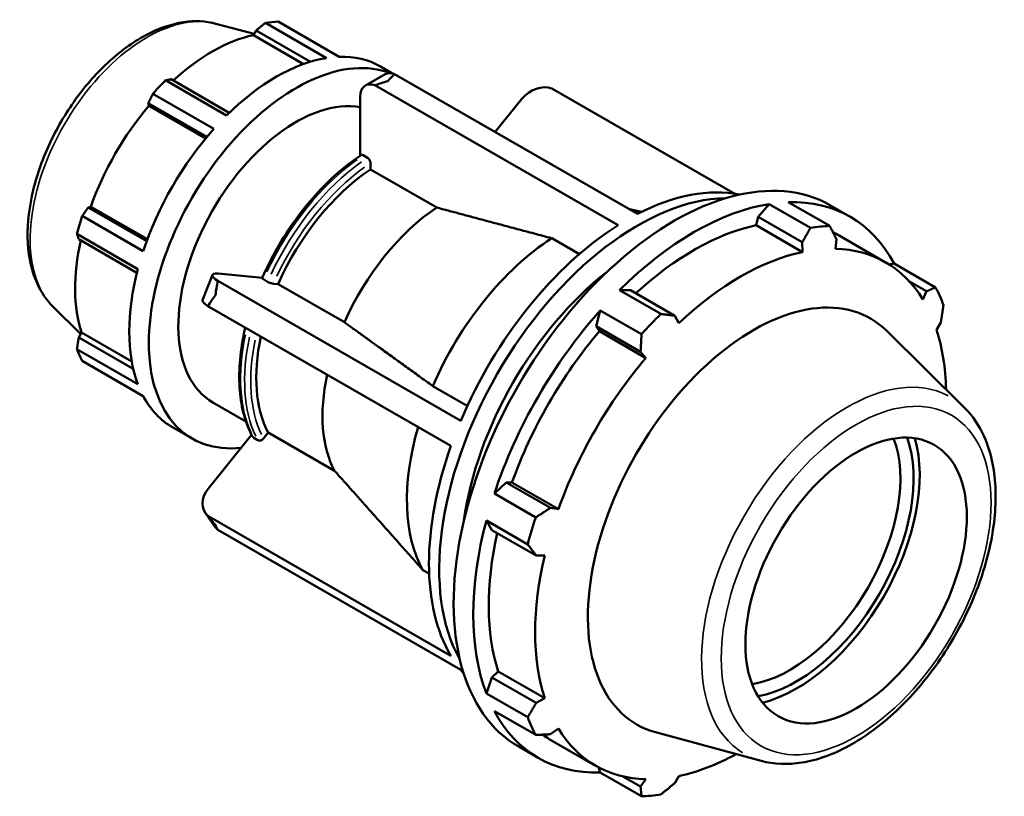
# Model space of a CAD drawing. Header units: inches. Extents: x -3.1 to 52.4, y -14.1 to 33.6.
# Tile 8 of 8: x 46.5 to 52.4, y 28.9 to 33.6. Entities that reach past the tile are written whole.
import ezdxf

# ---------------------------------------------------------------- set-up
doc = ezdxf.new("R2010")
doc.units = ezdxf.units.IN
doc.header["$MEASUREMENT"] = 0
doc.layers.add('Visible (ANSI)', color=7, linetype='Continuous', lineweight=50)
doc.layers.add('Visible Narrow (ANSI)', color=7, linetype='Continuous', lineweight=35)

msp = doc.modelspace()

# ---------------------------------------------------------------- linework, layer by layer
at = {"layer": 'Visible (ANSI)'}
for p, q in [((48.0477, 33.594), (48.4164, 33.3817)), ((47.6709, 33.5818), (47.9012, 33.5194)), ((47.8971, 33.5123), (47.9138, 33.5414)), ((47.9138, 33.5414), (48.2429, 33.3519)), ((48.3387, 33.3741), (47.9699, 33.5865)), ((48.2002, 33.3378), (47.8971, 33.5123)), ((48.6658, 33.323), (48.7386, 33.2811)), ((47.3665, 33.239), (47.7353, 33.0267)), ((47.7514, 33.0425), (47.3994, 33.2452)), ((48.6935, 33.2761), (48.5747, 33.2077)), ((48.7513, 33.2772), (50.2216, 32.4305)), ((50.1028, 32.3621), (48.6325, 33.2088)), ((50.8104, 32.552), (49.7025, 33.19)), ((47.6575, 32.9446), (47.2887, 33.157)), ((48.5432, 33.1382), (48.5432, 32.7827)), ((49.522, 33.1278), (49.3601, 32.9266)), ((47.2617, 33.0999), (47.6156, 32.8961)), ((47.2653, 33.0846), (47.2617, 33.0999)), ((47.6082, 32.8872), (47.2653, 33.0846)), ((48.5867, 32.7707), (48.5617, 32.7851)), ((48.6052, 32.7), (48.6052, 32.7385)), ((49.0061, 32.4691), (48.6052, 32.7)), ((46.898, 32.4699), (46.913, 32.4743)), ((47.2519, 32.2661), (46.898, 32.4699)), ((47.2559, 32.2768), (46.913, 32.4743)), ((51.0164, 32.4905), (50.9497, 32.4129)), ((51.2667, 32.3463), (51.0164, 32.4905)), ((51.1331, 32.5018), (51.3834, 32.3576)), ((51.3882, 32.4822), (51.507, 32.4138)), ((46.8621, 32.418), (47.2309, 32.2057)), ((50.1719, 32.4591), (50.2476, 32.4436)), ((50.9497, 32.4129), (50.9376, 32.3617)), ((50.9497, 32.4129), (51.2174, 32.2587)), ((50.9376, 32.3617), (51.2183, 32.2)), ((47.1986, 32.0972), (46.8299, 32.3095)), ((49.869, 32.1872), (49.7019, 32.2834)), ((51.441, 32.2992), (51.7218, 32.1375)), ((46.8409, 32.2778), (47.193, 32.075)), ((51.2174, 32.2587), (51.2183, 32.2)), ((51.4185, 32.2194), (51.424, 32.2787)), ((51.773, 32.1304), (51.7433, 32.1245)), ((52.0234, 31.9862), (51.773, 32.1304)), ((47.6492, 32.0621), (47.5898, 31.9089)), ((47.9507, 32.0445), (47.6832, 32.069)), ((47.6812, 32.0259), (49.1515, 31.1792)), ((47.9583, 32.0348), (47.9833, 32.0204)), ((48.0179, 32.0083), (48.0468, 32.0056)), ((48.0468, 32.0056), (48.4477, 31.7748)), ((51.8651, 32.0223), (51.9696, 31.9621)), ((50.1781, 31.9685), (50.1113, 31.9693)), ((50.1113, 31.9693), (50.3617, 31.8251)), ((50.4458, 31.8144), (50.1781, 31.9685)), ((51.9696, 31.9621), (51.9471, 31.9127)), ((46.685, 31.8698), (46.8529, 31.7037)), ((49.0921, 31.0261), (47.6218, 31.8728)), ((49.9947, 31.8462), (49.9715, 31.7506)), ((50.245, 31.7021), (49.9947, 31.8462)), ((50.4709, 31.7696), (50.4458, 31.8144)), ((49.9715, 31.7506), (49.99, 31.7201)), ((49.9715, 31.7506), (50.2392, 31.5964)), ((52.03, 31.729), (52.0552, 31.7725)), ((46.8409, 31.683), (46.8577, 31.712)), ((47.1612, 31.5372), (46.8577, 31.712)), ((49.99, 31.7201), (50.2707, 31.5585)), ((52.1993, 31.2566), (51.729, 31.722)), ((47.1703, 31.4934), (46.8409, 31.683)), ((46.8299, 31.6119), (47.1986, 31.3996)), ((50.2392, 31.5964), (50.2707, 31.5585)), ((47.2309, 31.3282), (46.8621, 31.5406)), ((48.9825, 31.3889), (49.1911, 31.2687)), ((47.6527, 31.2892), (47.8524, 31.1742)), ((47.4082, 31.1392), (47.527, 31.0708)), ((47.8864, 31.0941), (47.6238, 30.7677)), ((47.9585, 31.071), (47.9874, 31.1069)), ((47.9874, 31.1069), (48.3883, 30.876)), ((47.8989, 31.076), (47.9239, 31.0617)), ((49.4259, 30.8056), (49.3547, 30.7378)), ((49.4614, 30.8047), (49.4259, 30.8056)), ((49.6936, 30.6514), (49.4259, 30.8056)), ((49.4614, 30.8047), (49.7422, 30.643)), ((49.3547, 30.7378), (49.605, 30.5936)), ((47.6069, 30.6194), (47.6663, 30.5346)), ((49.7422, 30.643), (49.6936, 30.6514)), ((47.6218, 30.6028), (49.0921, 29.7561)), ((49.3064, 30.5751), (49.3403, 30.5174)), ((49.5567, 30.4309), (49.3064, 30.5751)), ((49.1515, 29.6713), (47.6812, 30.518)), ((49.3403, 30.5174), (49.608, 30.3633)), ((49.608, 30.3633), (49.6592, 30.3638)), ((48.9231, 30.2752), (48.9606, 30.2536)), ((49.3785, 29.6613), (49.3403, 29.6253)), ((49.3785, 29.6613), (49.6592, 29.4996)), ((49.3403, 29.6253), (49.3064, 29.5286)), ((49.608, 29.4712), (49.3403, 29.6253)), ((49.3064, 29.5286), (49.5567, 29.3845)), ((49.6592, 29.4996), (49.608, 29.4712)), ((49.605, 29.2774), (49.3547, 29.4216)), ((49.6936, 29.2816), (49.7422, 29.3159)), ((49.6867, 29.2528), (49.9675, 29.0911)), ((50.9691, 29.1202), (50.3305, 29.2934)), ((49.5019, 29.2066), (49.6207, 29.1381)), ((49.984, 29.082), (49.9947, 29.0502)), ((49.9947, 29.0502), (50.245, 28.906)), ((50.2392, 28.9649), (50.1321, 29.0266)), ((50.2707, 29.0092), (50.2392, 28.9649)), ((50.4458, 28.985), (50.4709, 29.0286))]:
    msp.add_line(p, q, dxfattribs=at)
for centre, major_axis, ratio, start_param, end_param in [((47.6682, 32.4435), (0.6288, 1.0919), 0.578093, 0.343502, 0.438029), ((47.6479, 32.4552), (0.5848, 1.0155), 0.578093, 0.478032, 1.071949), ((48.1558, 32.1627), (-0.6288, -1.0919), 0.578093, 3.232415, 6.684067), ((48.037, 32.2311), (0.6288, 1.0919), 0.578093, 0.438029, 1.1289), ((48.037, 32.2311), (0.6288, 1.0919), 0.578093, 0, 0.343502), ((47.6682, 32.4435), (-0.6288, -1.0919), 0.578093, 4.270492, 4.36502), ((48.7689, 33.1451), (-0.0755, 0.131), 0.578093, 5.665596, 6.283185), ((48.6501, 33.0767), (-0.0755, 0.131), 0.578093, 5.665596, 7.070517), ((49.6289, 33.0663), (0.1238, 0.0868), 0.787757, 0.518456, 1.923377), ((48.1558, 32.1627), (0.503, 0.8735), 0.578093, 0.208773, 3.141593), ((47.6479, 32.4552), (0.5848, 1.0155), 0.578093, 1.26343, 1.874295), ((48.037, 32.2311), (0.6288, 1.0919), 0.578093, 1.223427, 1.914298), ((50.4451, 30.8444), (0.9432, 1.6378), 0.578093, 0, 3.141593), ((48.6646, 31.8697), (-0.5294, -0.9193), 0.578093, 4.004326, 4.892986), ((50.1622, 31.0073), (0.8489, 1.4741), 0.578093, 0.188415, 0.734062), ((50.2242, 30.9716), (0.8489, 1.4741), 0.578093, 0.328846, 2.812747), ((49.0655, 31.6388), (-0.5294, -0.9193), 0.578093, 4.004326, 4.892986), ((50.5639, 30.776), (-0.9432, -1.6378), 0.578093, 3.579622, 4.270492), ((50.5639, 30.776), (0.9432, 1.6378), 0.578093, 5.935816, 6.626687), ((47.6682, 32.4435), (-0.6288, -1.0919), 0.578093, 5.055891, 5.150418), ((49.7613, 31.2382), (0.6602, 1.1465), 0.578093, 0.239689, 0.302512), ((50.1622, 31.0073), (-0.8489, -1.4741), 0.578093, 3.97446, 4.922852), ((50.5639, 30.776), (-0.8771, -1.5232), 0.578093, 3.619624, 4.213542), ((50.8142, 30.6318), (0.9432, 1.6378), 0.578093, 0.343502, 0.438029), ((49.7613, 31.2382), (-0.6602, -1.1465), 0.578093, 3.988592, 4.90872), ((50.5639, 30.776), (0.8771, 1.5232), 0.578093, 0, 0.042012), ((47.6479, 32.4552), (0.5848, 1.0155), 0.578093, 2.065615, 2.659693), ((50.8446, 30.6143), (-0.8771, -1.5232), 0.578093, 3.619624, 4.23049), ((50.8446, 30.6143), (0.8771, 1.5232), 0.578093, 5.975819, 6.586684), ((48.037, 32.2311), (0.6288, 1.0919), 0.578093, 2.008825, 2.699696), ((47.7902, 32.0074), (-0.141, 0.0547), 0.209664, 5.650597, 7.055518), ((50.2242, 30.9716), (-0.7545, -1.3103), 0.578093, 4.100969, 5.323809), ((50.8142, 30.6318), (0.9432, 1.6378), 0.578093, 5.841289, 5.935816), ((50.9228, 30.5693), (0.7073, 1.2283), 0.578093, 6.13202, 9.575944), ((47.7308, 31.8543), (-0.141, 0.0547), 0.209664, 0, 0.772333), ((50.5639, 30.776), (-0.9432, -1.6378), 0.578093, 4.36502, 5.055891), ((50.8142, 30.6318), (-0.9432, -1.6378), 0.578093, 4.270492, 4.36502), ((48.6646, 31.8697), (-0.5294, -0.9193), 0.578093, 5.222242, 5.940183), ((50.5639, 30.776), (-0.8771, -1.5232), 0.578093, 4.405023, 5.015888), ((50.8446, 30.6143), (0.8771, 1.5232), 0.578093, 5.522226, 5.801286), ((47.6682, 32.4435), (-0.6288, -1.0919), 0.578093, 5.841289, 5.935816), ((50.8446, 30.6143), (-0.8771, -1.5232), 0.578093, 4.405023, 5.015888), ((49.0655, 31.6388), (-0.5294, -0.9193), 0.578093, 5.222242, 5.940183), ((48.037, 32.2311), (-0.6288, -1.0919), 0.578093, 5.935816, 6.283185), ((49.7613, 31.2382), (-0.6602, -1.1465), 0.578093, 5.114457, 5.955917), ((51.1411, 30.4436), (-0.4725, -0.8205), 0.578093, 0.437667, 2.703926), ((51.1813, 30.4204), (0.5009, 0.8698), 0.578093, 3.59308, 5.831698), ((51.1813, 30.4204), (0.5268, 0.9148), 0.578093, 3.647956, 5.776822), ((50.1622, 31.0073), (-0.8489, -1.4741), 0.578093, 5.021657, 5.970049), ((47.7308, 30.7062), (-0.1238, -0.0868), 0.787757, 5.064969, 6.46989), ((50.5639, 30.776), (-0.9432, -1.6378), 0.578093, 5.150418, 5.841289), ((50.8142, 30.6318), (-0.9432, -1.6378), 0.578093, 5.055891, 5.150418), ((47.7902, 30.6214), (-0.1238, -0.0868), 0.787757, 0, 0.186705), ((50.5639, 30.776), (-0.8771, -1.5232), 0.578093, 5.207208, 5.801286), ((50.8446, 30.6143), (-0.8771, -1.5232), 0.578093, 5.190421, 5.801286), ((50.1622, 31.0073), (-0.8489, -1.4741), 0.578093, 6.068855, 6.09477), ((50.5639, 30.776), (-0.9432, -1.6378), 0.578093, 5.935816, 6.626687), ((50.8142, 30.6318), (-0.9432, -1.6378), 0.578093, 5.841289, 5.935816), ((50.8446, 30.6143), (-0.8771, -1.5232), 0.578093, 5.975819, 6.586684), ((50.5639, 30.776), (-0.8771, -1.5232), 0.578093, 6.234577, 6.283185), ((50.8446, 30.6143), (0.8771, 1.5232), 0.578093, 3.619624, 3.902552), ((50.8142, 30.6318), (-0.9432, -1.6378), 0.578093, 0.343502, 0.438029)]:
    msp.add_ellipse(centre, major_axis=major_axis, ratio=ratio, start_param=start_param, end_param=end_param, dxfattribs=at)
msp.add_ellipse((51.5432, 30.212), major_axis=(0.4725, 0.8205), ratio=0.578093, dxfattribs=at)
for points, knots in [([(47.6709, 33.5818), (47.6086, 33.5987), (47.5419, 33.6012), (47.3987, 33.5797), (47.3218, 33.5524), (47.1665, 33.4696), (47.0882, 33.4123), (46.9408, 33.2751), (46.8718, 33.1951), (46.7496, 33.0211), (46.6964, 32.9272), (46.6105, 32.7341), (46.5778, 32.6348), (46.5364, 32.4396), (46.5279, 32.3436), (46.538, 32.1641), (46.5566, 32.0804), (46.6143, 31.9552), (46.646, 31.9084), (46.685, 31.8698)], [5.650886, 5.650886, 5.650886, 5.650886, 5.930496, 5.930496, 6.246115, 6.246115, 6.581378, 6.581378, 6.916346, 6.916346, 7.249103, 7.249103, 7.581954, 7.581954, 7.917104, 7.917104, 8.251948, 8.251948, 8.490148, 8.490148, 8.490148, 8.490148]), ([(48.5482, 32.7861), (48.5004, 32.7544), (48.4531, 32.718), (48.3607, 32.6371), (48.3156, 32.5925), (48.2292, 32.4965), (48.1879, 32.4451), (48.1101, 32.337), (48.0738, 32.2804), (48.0071, 32.1637), (47.9767, 32.1037), (47.95, 32.0428)], [0.0746896, 0.0746896, 0.0746896, 0.0746896, 0.2542188, 0.2542188, 0.4337479, 0.4337479, 0.6132771, 0.6132771, 0.7928062, 0.7928062, 0.9723354, 0.9723354, 0.9723354, 0.9723354]), ([(48.5617, 32.7851), (48.5595, 32.7864), (48.5568, 32.7873), (48.5525, 32.7877), (48.5503, 32.7873), (48.5485, 32.7863), (48.5484, 32.7862), (48.5482, 32.7861)], [0, 0, 0, 0, 0.02463605, 0.02463605, 0.04930677, 0.04930677, 0.05150267, 0.05150267, 0.05150267, 0.05150267]), ([(48.6052, 32.7385), (48.6052, 32.7412), (48.6047, 32.7446), (48.603, 32.7505), (48.6014, 32.7541), (48.5982, 32.7597), (48.5959, 32.7628), (48.5917, 32.7672), (48.589, 32.7694), (48.5867, 32.7707)], [-0.09877173, -0.09877173, -0.09877173, -0.09877173, -0.07402054, -0.07402054, -0.04930677, -0.04930677, -0.02463605, -0.02463605, 0, 0, 0, 0]), ([(47.95, 32.0428), (47.9499, 32.0425), (47.9498, 32.0422), (47.9501, 32.0411), (47.9511, 32.0399), (47.9538, 32.0376), (47.956, 32.0361), (47.9583, 32.0348)], [-0.05951943, -0.05951943, -0.05951943, -0.05951943, -0.04930677, -0.04930677, -0.02463605, -0.02463605, 0, 0, 0, 0]), ([(47.9833, 32.0204), (47.9856, 32.0191), (47.9887, 32.0175), (47.9945, 32.0149), (47.9981, 32.0135), (48.0041, 32.0114), (48.0076, 32.0103), (48.0131, 32.009), (48.0159, 32.0084), (48.0179, 32.0083)], [0, 0, 0, 0, 0.02463605, 0.02463605, 0.04930677, 0.04930677, 0.07402054, 0.07402054, 0.09877173, 0.09877173, 0.09877173, 0.09877173]), ([(47.8484, 31.7423), (47.8456, 31.7302), (47.8429, 31.7181), (47.8277, 31.6456), (47.8191, 31.586), (47.8105, 31.4707), (47.8105, 31.4149), (47.8192, 31.3088), (47.8279, 31.2585), (47.8539, 31.1648), (47.8711, 31.1215), (47.8926, 31.0824)], [1.2659452, 1.2659452, 1.2659452, 1.2659452, 1.3016444, 1.3016444, 1.481256, 1.481256, 1.6608676, 1.6608676, 1.8404792, 1.8404792, 2.0200908, 2.0200908, 2.0200908, 2.0200908]), ([(50.9691, 29.1202), (51.0465, 29.0992), (51.1299, 29.0965), (51.3086, 29.125), (51.4044, 29.1598), (51.5973, 29.2646), (51.6943, 29.3364), (51.8771, 29.508), (51.9627, 29.6078), (52.1146, 29.825), (52.1808, 29.9422), (52.2879, 30.1831), (52.3287, 30.3068), (52.3805, 30.5494), (52.3913, 30.6683), (52.3799, 30.8901), (52.3576, 30.9931), (52.2879, 31.1491), (52.2483, 31.2082), (52.1993, 31.2566)], [2.509294, 2.509294, 2.509294, 2.509294, 2.79594, 2.79594, 3.11366, 3.11366, 3.446111, 3.446111, 3.777947, 3.777947, 4.108027, 4.108027, 4.438192, 4.438192, 4.770207, 4.770207, 5.102333, 5.102333, 5.348555, 5.348555, 5.348555, 5.348555]), ([(47.8926, 31.0824), (47.8927, 31.0822), (47.8929, 31.0819), (47.8944, 31.0795), (47.8966, 31.0773), (47.8989, 31.076)], [-0.02760972, -0.02760972, -0.02760972, -0.02760972, -0.02463605, -0.02463605, 0, 0, 0, 0]), ([(47.9239, 31.0617), (47.9262, 31.0603), (47.9293, 31.0594), (47.9351, 31.0588), (47.9387, 31.0592), (47.9447, 31.0608), (47.9482, 31.0624), (47.9537, 31.0659), (47.9565, 31.0685), (47.9585, 31.071)], [0, 0, 0, 0, 0.02463605, 0.02463605, 0.04930677, 0.04930677, 0.07402054, 0.07402054, 0.09877173, 0.09877173, 0.09877173, 0.09877173])]:
    msp.add_open_spline(points, degree=3, knots=knots, dxfattribs=at)
for points, weights in [([(47.9699, 33.5865), (47.9412, 33.5635), (47.9138, 33.5414)], [1, 1.00129309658, 1.00176942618]), ([(47.3994, 33.2452), (47.3832, 33.2422), (47.3665, 33.239)], [1.00176942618, 1.00129309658, 1]), ([(47.2887, 33.157), (47.2748, 33.1279), (47.2617, 33.0999)], [1, 1.00129309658, 1.00176942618]), ([(46.898, 32.4699), (46.8803, 32.4445), (46.8621, 32.418)], [1.00176942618, 1.00129309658, 1]), ([(49.7019, 32.2834), (49.3156, 32.3866), (49.0061, 32.4691)], [1, 1.00613599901, 1]), ([(51.2174, 32.2587), (51.2417, 32.3015), (51.2667, 32.3463)], [1.00624278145, 1.0035262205, 1]), ([(51.3834, 32.3576), (51.4043, 32.3173), (51.424, 32.2787)], [1, 1.0035262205, 1.00624278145]), ([(46.8299, 32.3095), (46.8354, 32.2934), (46.8409, 32.2778)], [1, 1.00129309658, 1.00176942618]), ([(51.9696, 31.9621), (51.9961, 31.9738), (52.0234, 31.9862)], [1.00624278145, 1.0035262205, 1]), ([(52.0717, 31.8792), (52.0634, 31.8246), (52.0552, 31.7725)], [1, 1.0035262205, 1.00624278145]), ([(50.3617, 31.8251), (50.4048, 31.8195), (50.4458, 31.8144)], [1, 1.0035262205, 1.00624278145]), ([(48.4477, 31.7748), (48.6855, 31.6031), (48.9825, 31.3889)], [1, 1.00613599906, 1]), ([(50.2392, 31.5964), (50.2422, 31.6481), (50.245, 31.7021)], [1.00624278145, 1.0035262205, 1]), ([(46.8409, 31.683), (46.8354, 31.6483), (46.8299, 31.6119)], [1.00176942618, 1.00129309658, 1]), ([(48.3883, 30.876), (48.6261, 30.6088), (48.9231, 30.2752)], [1, 1.00613599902, 1]), ([(49.605, 30.5936), (49.6504, 30.623), (49.6936, 30.6514)], [1, 1.0035262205, 1.00624278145]), ([(49.608, 30.3633), (49.583, 30.3963), (49.5567, 30.4309)], [1.00624278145, 1.0035262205, 1]), ([(49.5567, 29.3845), (49.583, 29.4286), (49.608, 29.4712)], [1, 1.0035262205, 1.00624278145]), ([(49.6936, 29.2816), (49.6504, 29.2794), (49.605, 29.2774)], [1.00624278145, 1.0035262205, 1]), ([(50.245, 28.906), (50.2422, 28.936), (50.2392, 28.9649)], [1, 1.0035262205, 1.00624278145]), ([(50.4458, 28.985), (50.4048, 28.9517), (50.3617, 28.9173)], [1.00624278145, 1.0035262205, 1])]:
    msp.add_rational_spline(points, weights, degree=2, dxfattribs=at)
for points in [[(48.6325, 33.2088), (48.6588, 33.2181), (48.6846, 33.2267), (48.7095, 33.2345)], [(48.7095, 33.2345), (48.723, 33.2489), (48.737, 33.2632), (48.7513, 33.2772)], [(47.6679, 31.9393), (47.6718, 31.9675), (47.6762, 31.9965), (47.6812, 32.0259)], [(47.6218, 31.8728), (47.637, 31.8955), (47.6525, 31.9178), (47.6679, 31.9393)], [(47.6679, 30.5487), (47.6525, 30.5657), (47.637, 30.5838), (47.6218, 30.6028)], [(47.6812, 30.518), (47.6762, 30.528), (47.6718, 30.5382), (47.6679, 30.5487)]]:
    msp.add_open_spline(points, degree=3, dxfattribs=at)
at = {"layer": 'Visible Narrow (ANSI)'}
for centre, major_axis, start_param, end_param in [((47.2534, 32.6824), (-0.4986, -0.8659), 3.434721, 5.990057), ((48.6211, 31.8947), (0.5659, 0.9827), 0.902552, 1.711574), ((48.6461, 31.8804), (-0.5659, -0.9827), 4.044145, 4.853167), ((48.6646, 31.8697), (0.5528, 0.96), 0.904135, 1.709992), ((48.6211, 31.8947), (-0.5659, -0.9827), 5.224435, 5.907369), ((48.6461, 31.8804), (-0.5659, -0.9827), 5.224435, 5.907369), ((48.6646, 31.8697), (-0.5528, -0.96), 5.235922, 5.906308), ((51.4902, 30.2426), (0.6222, 1.0805), 0.021031, 3.120562)]:
    msp.add_ellipse(centre, major_axis=major_axis, ratio=0.578093, start_param=start_param, end_param=end_param, dxfattribs=at)
msp.add_ellipse((51.5432, 30.212), major_axis=(-0.576, -1.0002), ratio=0.578093, dxfattribs=at)

doc.saveas('drawing.dxf')
